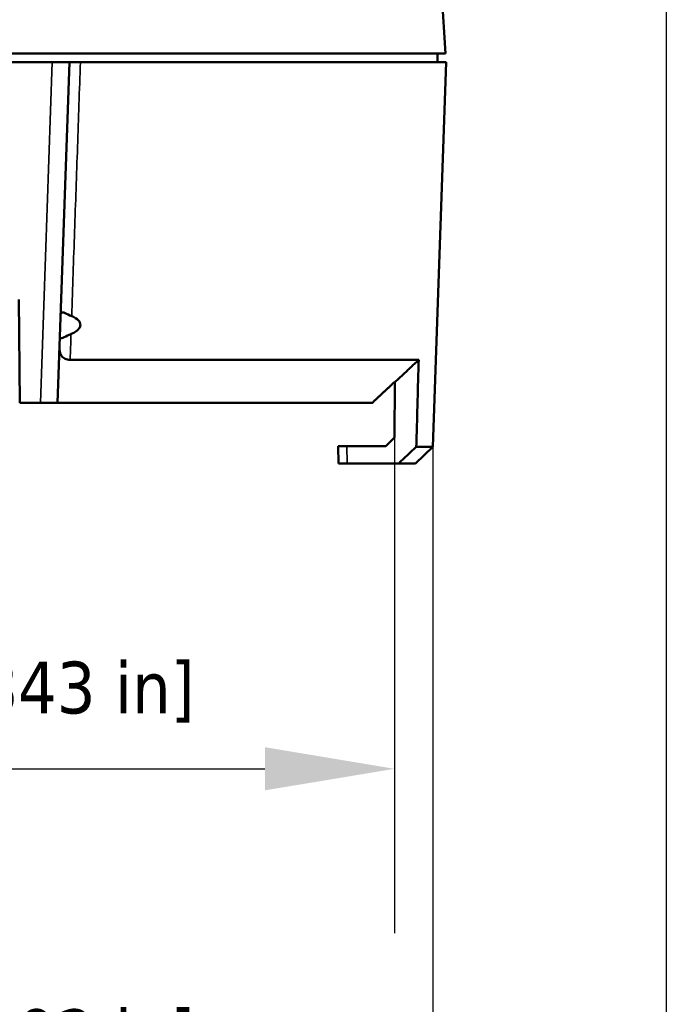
# Model space of a CAD drawing. Header units: millimetres. Extents: x 30 to 1646, y 30 to 1265.
# Tile 47 of 137: x 730 to 805, y 423 to 537. Entities that reach past the tile are written whole.
import ezdxf

# ---------------------------------------------------------------- set-up
doc = ezdxf.new("R2010")
doc.units = ezdxf.units.MM
doc.header["$LTSCALE"] = 6
for name, color, linetype, lineweight in [('Dimension (ISO)', 7, 'Continuous', 25), ('Visible (ISO)', 7, 'Continuous', 50), ('Visible Narrow (ISO)', 7, 'Continuous', 35)]:
    doc.layers.add(name, color=color, linetype=linetype, lineweight=lineweight)
doc.styles.add('Note Text (ANSI)', font='tahoma.ttf')
doc.dimstyles.new('Default (ISO)', dxfattribs={"dimscale": 6, "dimtxt": 1, "dimasz": 2.5, "dimexe": 3.175, "dimexo": 0, "dimgap": 0.762, "dimtad": 1, "dimrnd": 1e-08, "dimzin": 0, "dimdsep": 46, "dimtxsty": 'Note Text (ANSI)', "dimcen": 0.09, "dimdle": 10, "dimclrd": 1, "dimclre": 1, "dimclrt": 1, "dimazin": 0, "dimtfac": 3.5052, "dimtmove": 0, "dimatfit": 3, "dimfxl": 1, "dimtolj": 1, "dimtzin": 0, "dimlwd": -1, "dimlwe": -1, "dimarcsym": 0})

# ---------------------------------------------------------------- blocks, each defined once
blk = doc.blocks.new('*D11')
at = {"layer": 'Defpoints', "color": 0, "transparency": 16777216}
for p in [(650.66, 488.88), (773.68, 488.88), (773.68, 450.47)]:
    blk.add_point(p, dxfattribs=at)
at = {"layer": 'Dimension (ISO)', "color": 1, "transparency": 16777216}
for p, q in [((650.66, 488.88), (650.66, 431.42)), ((773.68, 488.88), (773.68, 431.42)), ((665.66, 450.47), (758.68, 450.47))]:
    blk.add_line(p, q, dxfattribs=at)
for points in [[(665.66, 452.97), (665.66, 447.97), (650.66, 450.47)], [(758.68, 452.97), (758.68, 447.97), (773.68, 450.47)]]:
    blk.add_solid(points, dxfattribs=at)
at = {"layer": 'Dimension (ISO)', "color": 1, "transparency": 16777216, "insert": (672.99, 462.89), "char_height": 6, "attachment_point": 1, "style": 'Note Text (ANSI)'}
blk.add_mtext('\\A1;123.02 mm [4.843 in]', dxfattribs=at)
blk = doc.blocks.new('*D12')
at = {"layer": 'Defpoints', "color": 0, "transparency": 16777216}
for p in [(646.23, 487.8), (778.11, 487.8), (778.11, 410.17)]:
    blk.add_point(p, dxfattribs=at)
at = {"layer": 'Dimension (ISO)', "color": 1, "transparency": 16777216}
for p, q in [((646.23, 487.8), (646.23, 391.12)), ((778.11, 487.8), (778.11, 391.12)), ((661.23, 410.17), (763.11, 410.17))]:
    blk.add_line(p, q, dxfattribs=at)
for points in [[(661.23, 412.67), (661.23, 407.67), (646.23, 410.17)], [(763.11, 412.67), (763.11, 407.67), (778.11, 410.17)]]:
    blk.add_solid(points, dxfattribs=at)
at = {"layer": 'Dimension (ISO)', "color": 1, "transparency": 16777216, "insert": (672.99, 422.59), "char_height": 6, "attachment_point": 1, "style": 'Note Text (ANSI)'}
blk.add_mtext('\\A1;131.89 mm [5.192 in]', dxfattribs=at)
blk = doc.blocks.new('*D15')
at = {"layer": 'Defpoints', "color": 0, "transparency": 16777216}
for p in [(607.17, 597.38), (805.17, 591.88), (805.17, 368.4)]:
    blk.add_point(p, dxfattribs=at)
at = {"layer": 'Dimension (ISO)', "color": 1, "transparency": 16777216}
for p, q in [((607.17, 597.38), (607.17, 349.35)), ((805.17, 591.88), (805.17, 349.35)), ((622.17, 368.4), (790.17, 368.4))]:
    blk.add_line(p, q, dxfattribs=at)
for points in [[(622.17, 370.9), (622.17, 365.9), (607.17, 368.4)], [(790.17, 370.9), (790.17, 365.9), (805.17, 368.4)]]:
    blk.add_solid(points, dxfattribs=at)
at = {"layer": 'Dimension (ISO)', "color": 1, "transparency": 16777216, "insert": (666.99, 380.82), "char_height": 6, "attachment_point": 1, "style": 'Note Text (ANSI)'}
blk.add_mtext('\\A1;198.00 mm [7.795 in]', dxfattribs=at)

msp = doc.modelspace()

# ---------------------------------------------------------------- linework, layer by layer
at = {"layer": 'Visible (ISO)'}
for p, q in [((778.8967, 543.9425), (779.6034, 533.3757)), ((779.6034, 533.3757), (644.7372, 533.3757)), ((778.6703, 533.3757), (778.6703, 532.3757)), ((734.0495, 532.3757), (690.2911, 532.3757)), ((734.0495, 532.3757), (736.0497, 532.3757)), ((734.6703, 492.8757), (736.0497, 532.3757)), ((737.3047, 532.3757), (736.0497, 532.3757)), ((737.3047, 532.3757), (779.6703, 532.3757)), ((778.1138, 487.8019), (779.6703, 532.3757)), ((730.275, 492.8757), (730.1703, 504.8757)), ((736.1219, 497.8727), (776.4895, 497.8727)), ((773.7349, 495.2732), (773.679, 488.8757)), ((732.6702, 492.8757), (730.275, 492.8757)), ((732.6702, 492.8757), (734.6703, 492.8757)), ((771.1006, 492.8757), (734.6703, 492.8757)), ((772.6703, 487.8757), (773.679, 488.8757)), ((767.1703, 487.8757), (767.2052, 485.8757)), ((767.1703, 487.8757), (768.1698, 487.8757)), ((772.6703, 487.8757), (768.1698, 487.8757)), ((776.1191, 485.8757), (778.1138, 487.8019)), ((776.2143, 487.8019), (778.1138, 487.8019)), ((767.2052, 485.8757), (768.2048, 485.8757)), ((768.2048, 485.8757), (774.1756, 485.8757)), ((776.1191, 485.8757), (774.1756, 485.8757))]:
    msp.add_line(p, q, dxfattribs=at)
msp.add_ellipse((-1949.8546, 3368.6333), major_axis=(3902.252, -712.6943), ratio=0.99955782, start_param=5.64991955, end_param=5.65062681, dxfattribs=at)
for points, knots in [([(736.2951, 502.9367), (736.2255, 502.9643), (736.1579, 502.9942), (735.8149, 503.1514), (735.5705, 503.282), (735.3003, 503.369), (735.222, 503.383), (735.1058, 503.3604), (735.0678, 503.3231), (735.0383, 503.2373), (735.0327, 503.2001), (735.0297, 503.1581)], [-1.333124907, -1.333124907, -1.333124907, -1.333124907, -1.309149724, -1.309149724, -1.208027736, -1.208027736, -1.161768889, -1.161768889, -1.115510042, -1.115510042, -1.09275727, -1.09275727, -1.09275727, -1.09275727]), ([(736.2951, 502.9367), (736.5888, 502.818), (736.9072, 502.646), (737.1624, 502.3409), (737.213, 502.265), (737.2824, 502.0997), (737.3006, 502.0099), (737.2986, 501.8586), (737.2863, 501.7883), (737.2404, 501.6553), (737.2071, 501.5924), (737.0466, 501.3494), (736.8361, 501.1873), (736.5128, 500.9956), (736.3715, 500.9261), (736.224, 500.8672)], [-1.16164411, -1.16164411, -1.16164411, -1.16164411, -1.063197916, -1.063197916, -1.037460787, -1.037460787, -1.011723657, -1.011723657, -0.992019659, -0.992019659, -0.972315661, -0.972315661, -0.903047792, -0.903047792, -0.853870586, -0.853870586, -0.853870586, -0.853870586]), ([(736.224, 500.8672), (736.1518, 500.8377), (736.0814, 500.8061), (735.7278, 500.6404), (735.4746, 500.4997), (735.197, 500.3935), (735.1175, 500.3723), (735.002, 500.3801), (734.9661, 500.4097), (734.9422, 500.4856), (734.9391, 500.5194), (734.9389, 500.5579)], [0.546718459, 0.546718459, 0.546718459, 0.546718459, 0.57141413, 0.57141413, 0.674029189, 0.674029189, 0.720348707, 0.720348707, 0.766668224, 0.766668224, 0.789391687, 0.789391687, 0.789391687, 0.789391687]), ([(734.8893, 499.1456), (734.8885, 499.1017), (734.8893, 499.0581), (734.907, 498.7588), (734.9846, 498.5175), (735.2262, 498.1948), (735.3659, 498.073), (735.7108, 497.9144), (735.9119, 497.8732), (736.1219, 497.8728)], [0.089714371, 0.089714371, 0.089714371, 0.089714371, 0.107914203, 0.107914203, 0.215828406, 0.215828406, 0.287923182, 0.287923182, 0.355272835, 0.355272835, 0.355272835, 0.355272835]), ([(776.2143, 487.8019), (776.2449, 488.9212), (776.2756, 490.0404), (776.3062, 491.1595), (776.3368, 492.2785), (776.3674, 493.3975), (776.3979, 494.5164), (776.4285, 495.6353), (776.459, 496.754), (776.4895, 497.8727)], [0, 0, 0, 0, 0.33333333, 0.33333333, 0.33333333, 0.66666667, 0.66666667, 0.66666667, 1, 1, 1, 1]), ([(773.7349, 495.2735), (773.7349, 495.2741), (773.7349, 495.275), (773.7344, 495.2805), (773.7317, 495.2832), (773.7222, 495.2841), (773.7153, 495.2825), (773.6977, 495.2751), (773.6869, 495.2694), (773.6505, 495.2471), (773.6205, 495.2253), (773.5556, 495.1741), (773.5157, 495.14), (773.4616, 495.0911), (773.4472, 495.0779), (773.4331, 495.0646)], [-0.0620402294, -0.0620402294, -0.0620402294, -0.0620402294, -0.0609195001, -0.0609195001, -0.0546265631, -0.0546265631, -0.048470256, -0.048470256, -0.042313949, -0.042313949, -0.0300013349, -0.0300013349, -0.0150006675, -0.0150006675, -0.0095666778, -0.0095666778, -0.0095666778, -0.0095666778])]:
    msp.add_open_spline(points, degree=3, knots=knots, dxfattribs=at)
for points, weights in [([(776.4895, 497.8727), (775.0835, 496.5445), (773.7349, 495.2735)], [1.00213843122, 1.00320464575, 1.00381332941]), ([(773.4331, 495.0646), (772.2455, 493.9489), (771.1006, 492.8757)], [1.00120147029, 1.00105416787, 1.00055115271])]:
    msp.add_rational_spline(points, weights, degree=2, dxfattribs=at)
at = {"layer": 'Visible Narrow (ISO)'}
for p, q in [((734.0495, 532.3757), (732.6702, 492.8757)), ((768.1698, 487.8757), (768.2048, 485.8757))]:
    msp.add_line(p, q, dxfattribs=at)
for points, knots in [([(736.2951, 502.9367), (736.4075, 506.2118), (736.5161, 509.4857), (736.6289, 512.7581), (736.7418, 516.0305), (736.8588, 519.3014), (736.9715, 522.571), (737.0843, 525.8406), (737.1928, 529.1089), (737.3046, 532.3757)], [0, 0, 0, 0, 0.33333333, 0.33333333, 0.33333333, 0.66666667, 0.66666667, 0.66666667, 1, 1, 1, 1]), ([(736.1219, 497.8729), (736.1333, 498.2044), (736.1546, 498.8683), (736.1907, 499.8663), (736.2126, 500.5333), (736.224, 500.8672)], [0.000078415, 0.000078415, 0.000078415, 0.000078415, 0.333333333, 0.666666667, 1, 1, 1, 1])]:
    msp.add_open_spline(points, degree=3, knots=knots, dxfattribs=at)

# ---------------------------------------------------------------- dimensions: what is measured, and where the dimension line sits
at = {"layer": 'Dimension (ISO)', "color": 1, "true_color": 0xff0000}
dim = msp.add_linear_dim(base=(805.1703, 368.3955), p1=(607.1703, 597.3757), p2=(805.1703, 591.8757), text='<> mm [7.795 in]', dimstyle='Default (ISO)', override={"dimgap": 0.762, "dimdec": 2, "dimpost": '', "dimtol": 0, "dimlim": 0, "dimtp": 0, "dimtm": 0, "dimtdec": 2, "dimtofl": 0, "dimatfit": 1}, dxfattribs=at)
dim.commit()
dim.dimension.update_dxf_attribs({"geometry": '*D15', "text_midpoint": (706.1703, 368.3955), "dimtype": 160})
for base, p1, p2, text, picture, middle in [((773.679, 450.4658), (650.6616, 488.8757), (773.679, 488.8757), '<> mm [4.843 in]', '*D11', (712.1703, 450.4658)), ((778.1138, 410.1717), (646.2269, 487.8019), (778.1138, 487.8019), '<> mm [5.192 in]', '*D12', (712.1703, 410.1717))]:
    dim = msp.add_linear_dim(base=base, p1=p1, p2=p2, angle=180, text=text, dimstyle='Default (ISO)', override={"dimgap": 0.762, "dimdec": 2, "dimpost": '', "dimtol": 0, "dimlim": 0, "dimtp": 0, "dimtm": 0, "dimtdec": 2, "dimtofl": 0, "dimatfit": 1}, dxfattribs=at)
    dim.commit()
    dim.dimension.update_dxf_attribs({"geometry": picture, "text_midpoint": middle, "dimtype": 160})

doc.saveas('drawing.dxf')
